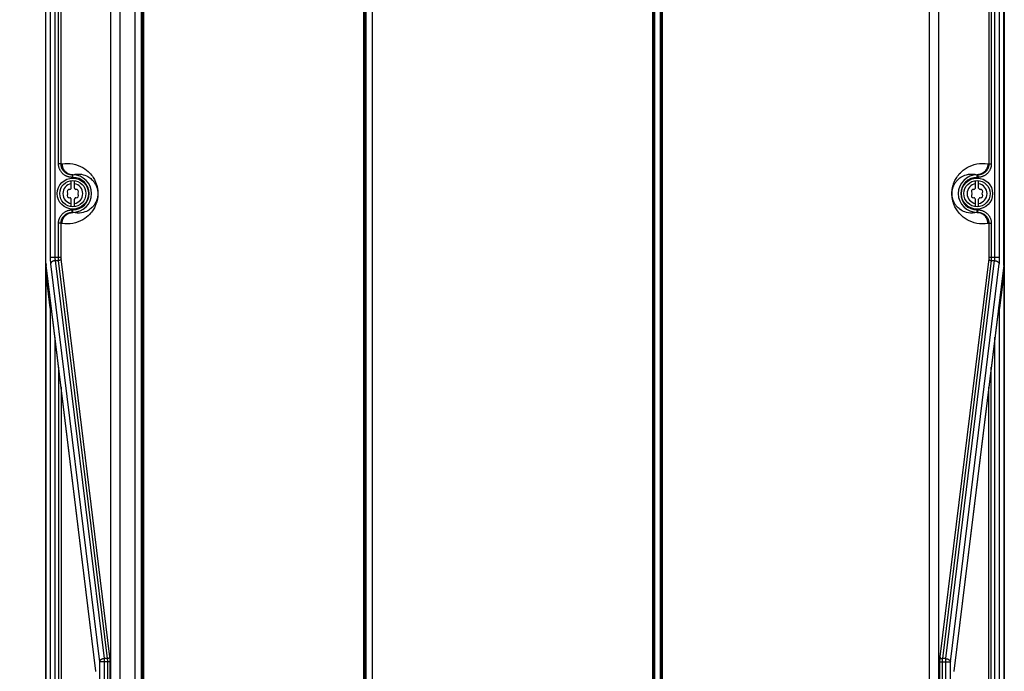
# Model space of a CAD drawing. Extents: x 0 to 594, y 0 to 420.
# Tile 14 of 105: x 68 to 131, y 173 to 215. Entities that reach past the tile are written whole.
import ezdxf

# ---------------------------------------------------------------- set-up
doc = ezdxf.new("R2010")
doc.units = 0
doc.header["$LTSCALE"] = 32.67
doc.layers.get('0').update_dxf_attribs({"linetype": 'CONTINUOUS'})
doc.layers.add('DATUM_AXIS', color=7, linetype='CONTINUOUS')
doc.styles.get("Standard").update_dxf_attribs({"font": 'txt', "width": 0.8})
doc.dimstyles.get("Standard").update_dxf_attribs({"dimtxt": 2.5, "dimasz": 2.5, "dimexe": 1.25, "dimexo": 0.625, "dimtad": 1, "dimcen": 2.5, "dimazin": 3, "dimtfac": 1, "dimtmove": 0, "dimatfit": 3})

# ---------------------------------------------------------------- blocks, each defined once
blk = doc.blocks.new('_FILLED')
at = {"color": 0, "linetype": 'BYBLOCK'}
blk.add_solid([(0, 0), (-1, 0.143), (-1, -0.143)], dxfattribs=at)
blk = doc.blocks.new('*D4')
at = {"color": 2, "linetype": 'CONTINUOUS'}
for p, q in [((68.477, 284.204), (57.721, 284.204)), ((58.721, 284.204), (58.721, 215.672)), ((58.721, 147.139), (58.721, 215.672)), ((75.926, 147.139), (57.721, 147.139))]:
    blk.add_line(p, q, dxfattribs=at)
at = {"color": 2, "linetype": 'CONTINUOUS', "xscale": 3.5, "yscale": 3.5, "zscale": 3.5}
for p, rotation in [((58.721, 284.204), 90.0000000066), ((58.721, 147.139), 270.0000000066)]:
    blk.add_blockref('_FILLED', p, dxfattribs=dict(at, rotation=rotation))
at = {"color": 5, "linetype": 'CONTINUOUS', "width": 0.8}
blk.add_text('685', height=3.5, rotation=90, dxfattribs=at).set_placement((57.846, 211.472))

msp = doc.modelspace()

# ---------------------------------------------------------------- linework, layer by layer
at = {"color": 9, "linetype": 'CONTINUOUS'}
for p, q in [((69.58, 282.709), (69.58, 199.559)), ((69.878, 282.709), (69.878, 199.585)), ((130.182, 199.585), (130.182, 282.709)), ((69.307, 199.204), (69.307, 281.997)), ((74.07, 151.19), (74.07, 282.22)), ((125.99, 151.19), (125.99, 282.22)), ((73.474, 151.34), (73.474, 281.621)), ((126.586, 151.34), (126.586, 281.621)), ((69.291, 155.98), (69.291, 273.161)), ((130.769, 273.161), (130.769, 155.98)), ((75.437, 151.902), (75.437, 243.359)), ((75.508, 151.902), (75.508, 243.346)), ((75.578, 151.902), (75.578, 243.333)), ((89.682, 243.333), (89.682, 151.902)), ((89.752, 243.346), (89.752, 151.902)), ((89.823, 243.359), (89.823, 151.902)), ((108.233, 151.896), (108.233, 243.301)), ((108.295, 151.896), (108.295, 243.301)), ((108.358, 151.896), (108.358, 243.301)), ((108.703, 243.301), (108.703, 151.896)), ((108.765, 243.301), (108.765, 151.896)), ((108.827, 243.301), (108.827, 151.896)), ((70.114, 205.572), (70.114, 239.57)), ((70.273, 205.572), (70.273, 239.57)), ((129.787, 239.57), (129.787, 205.572)), ((129.946, 239.57), (129.946, 205.572)), ((70.273, 205.572), (70.114, 205.572)), ((70.273, 205.572), (70.335, 205.583)), ((129.725, 205.583), (129.787, 205.572)), ((129.787, 205.572), (129.946, 205.572)), ((70.978, 204.874), (71.03, 204.883)), ((70.978, 204.874), (70.978, 204.714)), ((71.03, 204.874), (70.978, 204.874)), ((71.03, 204.714), (70.978, 204.714)), ((71.03, 204.714), (71.03, 204.883)), ((129.03, 204.883), (129.082, 204.874)), ((129.03, 204.714), (129.03, 204.883)), ((129.082, 204.874), (129.03, 204.874)), ((129.082, 204.714), (129.03, 204.714)), ((129.082, 204.874), (129.082, 204.714)), ((70.978, 202.468), (70.978, 202.628)), ((70.978, 202.628), (71.03, 202.628)), ((71.03, 202.459), (70.978, 202.468)), ((70.978, 202.468), (71.03, 202.468)), ((71.03, 202.459), (71.03, 202.628)), ((129.03, 202.628), (129.082, 202.628)), ((129.03, 202.459), (129.03, 202.628)), ((129.082, 202.468), (129.03, 202.459)), ((129.03, 202.468), (129.082, 202.468)), ((129.082, 202.468), (129.082, 202.628)), ((70.114, 199.585), (70.114, 201.77)), ((70.273, 201.77), (70.114, 201.77)), ((70.273, 199.577), (70.273, 201.77)), ((70.335, 201.759), (70.273, 201.77)), ((129.787, 201.77), (129.725, 201.759)), ((129.787, 201.77), (129.946, 201.77)), ((129.946, 201.77), (129.946, 199.569)), ((69.58, 199.585), (70.273, 199.585)), ((70.114, 199.554), (70.114, 199.585)), ((129.787, 199.585), (130.48, 199.585)), ((69.306, 199.215), (69.307, 199.215)), ((72.509, 173.05), (69.314, 199.074)), ((69.602, 199.161), (72.736, 173.637)), ((69.899, 199.373), (73.033, 173.849)), ((69.899, 199.373), (70.119, 199.373)), ((70.114, 199.523), (70.114, 199.554)), ((70.115, 199.492), (70.114, 199.523)), ((70.115, 199.463), (70.115, 199.492)), ((70.116, 199.435), (70.115, 199.463)), ((70.117, 199.409), (70.116, 199.435)), ((73.253, 173.849), (70.119, 199.373)), ((73.412, 173.962), (70.278, 199.486)), ((129.782, 199.486), (126.648, 173.962)), ((129.941, 199.373), (126.807, 173.849)), ((127.027, 173.849), (130.161, 199.373)), ((127.325, 173.637), (130.459, 199.161)), ((130.746, 199.074), (127.551, 173.05)), ((129.941, 199.373), (130.161, 199.373)), ((129.945, 199.478), (129.944, 199.449)), ((129.946, 199.508), (129.945, 199.478)), ((129.946, 199.569), (129.946, 199.538)), ((129.946, 199.538), (129.946, 199.508)), ((130.754, 199.215), (130.753, 199.215)), ((69.312, 198.506), (69.311, 198.506)), ((69.312, 149.578), (69.312, 198.506)), ((69.58, 196.339), (69.315, 198.495)), ((130.745, 198.495), (130.48, 196.339)), ((130.749, 198.506), (130.748, 198.506)), ((130.748, 198.506), (130.748, 149.578)), ((69.58, 196.339), (69.58, 149.616)), ((130.48, 149.616), (130.48, 196.339)), ((69.878, 194.47), (69.878, 149.616)), ((130.182, 149.616), (130.182, 194.47)), ((70.114, 192.548), (70.114, 155.768)), ((129.946, 155.768), (129.946, 192.548)), ((70.273, 191.255), (70.273, 155.768)), ((129.787, 155.768), (129.787, 191.255)), ((73.253, 173.849), (73.033, 173.849)), ((73.033, 173.849), (73.033, 149.613)), ((127.027, 173.849), (126.807, 173.849)), ((127.027, 149.613), (127.027, 173.849)), ((73.428, 173.637), (72.736, 173.637)), ((72.736, 173.637), (72.736, 149.613)), ((73.269, 151.33), (73.269, 173.637)), ((73.428, 151.33), (73.428, 173.658)), ((126.632, 173.637), (127.325, 173.637)), ((126.791, 173.637), (126.791, 151.33)), ((127.325, 149.613), (127.325, 173.637)), ((72.511, 173.035), (72.509, 173.05)), ((127.551, 173.05), (127.549, 173.035))]:
    msp.add_line(p, q, dxfattribs=at)
at = {"color": 7, "linetype": 'CONTINUOUS'}
for p, q in [((69.306, 199.204), (69.306, 281.997)), ((75.03, 151.213), (75.03, 281.621)), ((69.28, 273.161), (69.28, 155.98)), ((130.78, 273.161), (130.78, 155.98)), ((69.312, 199.084), (69.313, 199.071)), ((69.313, 199.071), (69.314, 199.062)), ((72.509, 173.037), (69.314, 199.062)), ((130.746, 199.062), (127.551, 173.037)), ((130.746, 199.062), (130.747, 199.072)), ((69.311, 149.578), (69.311, 198.506)), ((130.749, 198.506), (130.749, 149.578))]:
    msp.add_line(p, q, dxfattribs=at)
at = {"color": 9, "linetype": 'CONTINUOUS'}
for points in [[(130.459, 199.161), (130.461, 199.18), (130.463, 199.2), (130.465, 199.22), (130.467, 199.241), (130.469, 199.263), (130.47, 199.285), (130.472, 199.308), (130.473, 199.332), (130.474, 199.356), (130.476, 199.38), (130.477, 199.405), (130.478, 199.43), (130.478, 199.455), (130.479, 199.481), (130.479, 199.507), (130.48, 199.533), (130.48, 199.559), (130.48, 282.709)], [(130.753, 281.997), (130.753, 199.204), (130.753, 199.193), (130.753, 199.182), (130.753, 199.171), (130.752, 199.16), (130.752, 199.149), (130.751, 199.139), (130.751, 199.129), (130.75, 199.119), (130.749, 199.109), (130.749, 199.1), (130.748, 199.091), (130.747, 199.082), (130.746, 199.074)], [(70.978, 204.714), (70.942, 204.715), (70.906, 204.717), (70.871, 204.721), (70.835, 204.726), (70.8, 204.733), (70.765, 204.741), (70.73, 204.75), (70.696, 204.761), (70.662, 204.773), (70.629, 204.787), (70.597, 204.802), (70.565, 204.818), (70.534, 204.836), (70.504, 204.855), (70.474, 204.875), (70.446, 204.896), (70.418, 204.919), (70.391, 204.942), (70.365, 204.967), (70.341, 204.992), (70.317, 205.019), (70.295, 205.047), (70.274, 205.075), (70.254, 205.104), (70.235, 205.134), (70.217, 205.165), (70.201, 205.197), (70.186, 205.229), (70.172, 205.261), (70.16, 205.294), (70.149, 205.328), (70.14, 205.362), (70.132, 205.397), (70.126, 205.431), (70.12, 205.466), (70.117, 205.502), (70.115, 205.537), (70.114, 205.572)], [(70.978, 204.874), (70.948, 204.875), (70.918, 204.877), (70.888, 204.88), (70.858, 204.884), (70.828, 204.89), (70.799, 204.897), (70.77, 204.905), (70.741, 204.914), (70.713, 204.925), (70.685, 204.937), (70.658, 204.95), (70.632, 204.964), (70.606, 204.979), (70.581, 204.995), (70.556, 205.012), (70.533, 205.03), (70.51, 205.05), (70.488, 205.07), (70.467, 205.091), (70.447, 205.113), (70.428, 205.135), (70.409, 205.159), (70.392, 205.183), (70.376, 205.208), (70.361, 205.233), (70.347, 205.259), (70.334, 205.286), (70.323, 205.313), (70.312, 205.341), (70.303, 205.369), (70.295, 205.397), (70.288, 205.426), (70.283, 205.455), (70.278, 205.484), (70.275, 205.513), (70.273, 205.543), (70.273, 205.572)], [(70.335, 205.583), (70.51, 205.605), (70.687, 205.611), (70.864, 205.602), (71.039, 205.577), (71.209, 205.538), (71.373, 205.484), (71.529, 205.418), (71.673, 205.342), (71.8, 205.261), (71.912, 205.178), (72.008, 205.096), (72.092, 205.014), (72.166, 204.935), (72.229, 204.858), (72.285, 204.783), (72.333, 204.712), (72.375, 204.644), (72.411, 204.58), (72.443, 204.518), (72.47, 204.46), (72.494, 204.406), (72.514, 204.354), (72.532, 204.306), (72.547, 204.261), (72.56, 204.219), (72.572, 204.179), (72.581, 204.143), (72.59, 204.108), (72.597, 204.076), (72.603, 204.047), (72.609, 204.019), (72.613, 203.993), (72.617, 203.968), (72.621, 203.945), (72.624, 203.923), (72.626, 203.902), (72.629, 203.883), (72.631, 203.864), (72.632, 203.846), (72.634, 203.829), (72.635, 203.813), (72.636, 203.797), (72.637, 203.782), (72.638, 203.767), (72.639, 203.752), (72.639, 203.738), (72.64, 203.725), (72.64, 203.711), (72.64, 203.698), (72.64, 203.684), (72.641, 203.671), (72.64, 203.658), (72.64, 203.644), (72.64, 203.631), (72.64, 203.617), (72.639, 203.604), (72.639, 203.59), (72.638, 203.575), (72.637, 203.56), (72.636, 203.545), (72.635, 203.529), (72.634, 203.513), (72.632, 203.496), (72.631, 203.478), (72.629, 203.459), (72.626, 203.44), (72.624, 203.419), (72.621, 203.397), (72.617, 203.374), (72.613, 203.349), (72.609, 203.323), (72.603, 203.295), (72.597, 203.266), (72.59, 203.234), (72.582, 203.2), (72.572, 203.163), (72.561, 203.124), (72.547, 203.081), (72.532, 203.036), (72.515, 202.988), (72.494, 202.936), (72.47, 202.882), (72.443, 202.824), (72.411, 202.762), (72.375, 202.698), (72.333, 202.63), (72.285, 202.559), (72.229, 202.484), (72.166, 202.407), (72.093, 202.328), (72.008, 202.246), (71.912, 202.164), (71.801, 202.081), (71.673, 202), (71.529, 201.924), (71.373, 201.858), (71.209, 201.804), (71.039, 201.765), (70.864, 201.74)], [(70.335, 205.583), (70.336, 205.553), (70.338, 205.524), (70.341, 205.494), (70.346, 205.465), (70.351, 205.436), (70.358, 205.407), (70.366, 205.378), (70.375, 205.35), (70.386, 205.322), (70.397, 205.295), (70.41, 205.268), (70.424, 205.242), (70.439, 205.217), (70.455, 205.192), (70.472, 205.167), (70.49, 205.144), (70.509, 205.121), (70.529, 205.099), (70.55, 205.078), (70.572, 205.058), (70.594, 205.039), (70.617, 205.021), (70.642, 205.004), (70.666, 204.988), (70.692, 204.973), (70.718, 204.959), (70.744, 204.946), (70.771, 204.934), (70.799, 204.924), (70.827, 204.914), (70.855, 204.906), (70.884, 204.899), (70.913, 204.893), (70.942, 204.889), (70.971, 204.886), (71.001, 204.884), (71.03, 204.883)], [(129.725, 201.759), (129.55, 201.737), (129.373, 201.731), (129.196, 201.74), (129.021, 201.765), (128.851, 201.804), (128.687, 201.858), (128.531, 201.924), (128.387, 202), (128.26, 202.081), (128.148, 202.164), (128.052, 202.246), (127.968, 202.328), (127.895, 202.407), (127.831, 202.484), (127.775, 202.558), (127.727, 202.63), (127.685, 202.698), (127.649, 202.762), (127.617, 202.823), (127.59, 202.881), (127.566, 202.936), (127.546, 202.988), (127.528, 203.036), (127.513, 203.081), (127.5, 203.123), (127.488, 203.163), (127.479, 203.199), (127.47, 203.233), (127.463, 203.265), (127.457, 203.295), (127.451, 203.323), (127.447, 203.349), (127.443, 203.374), (127.439, 203.397), (127.436, 203.419), (127.434, 203.44), (127.431, 203.459), (127.429, 203.478), (127.428, 203.496), (127.426, 203.513), (127.425, 203.529), (127.424, 203.545), (127.423, 203.56), (127.422, 203.575), (127.421, 203.589), (127.421, 203.603), (127.42, 203.617), (127.42, 203.631), (127.42, 203.644), (127.42, 203.658), (127.42, 203.671), (127.42, 203.684), (127.42, 203.697), (127.42, 203.711), (127.42, 203.724), (127.421, 203.738), (127.421, 203.752), (127.422, 203.767), (127.423, 203.782), (127.424, 203.797), (127.425, 203.813), (127.426, 203.829), (127.428, 203.846), (127.429, 203.864), (127.431, 203.883), (127.434, 203.902), (127.436, 203.923), (127.439, 203.945), (127.443, 203.968), (127.447, 203.992), (127.451, 204.019), (127.457, 204.046), (127.463, 204.076), (127.47, 204.108), (127.479, 204.142), (127.488, 204.179), (127.5, 204.218), (127.513, 204.26), (127.528, 204.306), (127.546, 204.354), (127.566, 204.405), (127.59, 204.46), (127.617, 204.518), (127.649, 204.579), (127.685, 204.644), (127.727, 204.712), (127.775, 204.783), (127.831, 204.857), (127.894, 204.935), (127.968, 205.014), (128.052, 205.095), (128.148, 205.178), (128.26, 205.261), (128.387, 205.342), (128.531, 205.418), (128.687, 205.484), (128.851, 205.538), (129.021, 205.577), (129.196, 205.602)], [(129.725, 205.583), (129.724, 205.553), (129.722, 205.524), (129.719, 205.494), (129.715, 205.465), (129.709, 205.436), (129.702, 205.407), (129.694, 205.378), (129.685, 205.35), (129.674, 205.322), (129.663, 205.295), (129.65, 205.268), (129.636, 205.242), (129.621, 205.217), (129.605, 205.192), (129.588, 205.167), (129.57, 205.144), (129.551, 205.121), (129.531, 205.099), (129.51, 205.078), (129.488, 205.058), (129.466, 205.039), (129.443, 205.021), (129.419, 205.004), (129.394, 204.988), (129.368, 204.973), (129.342, 204.959), (129.316, 204.946), (129.289, 204.934), (129.261, 204.924), (129.233, 204.914), (129.205, 204.906), (129.176, 204.899), (129.147, 204.893), (129.118, 204.889), (129.089, 204.886), (129.059, 204.884), (129.03, 204.883)], [(129.787, 205.572), (129.787, 205.543), (129.785, 205.513), (129.782, 205.484), (129.777, 205.455), (129.772, 205.426), (129.765, 205.397), (129.757, 205.369), (129.748, 205.341), (129.737, 205.313), (129.726, 205.286), (129.713, 205.259), (129.699, 205.233), (129.684, 205.208), (129.668, 205.183), (129.651, 205.159), (129.633, 205.135), (129.613, 205.113), (129.593, 205.091), (129.572, 205.07), (129.55, 205.05), (129.527, 205.03), (129.504, 205.012), (129.479, 204.995), (129.454, 204.979), (129.428, 204.964), (129.402, 204.95), (129.375, 204.937), (129.347, 204.925), (129.319, 204.914), (129.29, 204.905), (129.261, 204.897), (129.232, 204.89), (129.202, 204.884), (129.172, 204.88), (129.142, 204.877), (129.112, 204.875), (129.082, 204.874)], [(129.946, 205.572), (129.946, 205.537), (129.943, 205.502), (129.94, 205.466), (129.935, 205.431), (129.928, 205.397), (129.92, 205.362), (129.911, 205.328), (129.9, 205.294), (129.888, 205.261), (129.874, 205.229), (129.859, 205.197), (129.843, 205.165), (129.825, 205.134), (129.807, 205.104), (129.787, 205.075), (129.765, 205.047), (129.743, 205.019), (129.719, 204.992), (129.695, 204.967), (129.669, 204.942), (129.642, 204.919), (129.615, 204.896), (129.586, 204.875), (129.556, 204.855), (129.526, 204.836), (129.495, 204.818), (129.463, 204.802), (129.431, 204.787), (129.398, 204.773), (129.364, 204.761), (129.33, 204.75), (129.295, 204.741), (129.26, 204.733), (129.225, 204.726), (129.19, 204.721), (129.154, 204.717), (129.118, 204.715), (129.082, 204.714)], [(129.196, 205.602), (129.373, 205.611), (129.55, 205.605), (129.725, 205.583)], [(71.03, 204.883), (71.169, 204.912), (71.31, 204.926), (71.451, 204.924), (71.584, 204.908), (71.702, 204.882), (71.807, 204.848), (71.901, 204.809), (71.984, 204.767), (72.058, 204.723), (72.124, 204.678), (72.182, 204.632), (72.235, 204.586), (72.282, 204.54), (72.324, 204.494), (72.361, 204.45), (72.394, 204.407), (72.423, 204.365), (72.45, 204.324), (72.473, 204.285), (72.493, 204.248), (72.512, 204.211), (72.528, 204.177), (72.542, 204.143), (72.555, 204.112), (72.566, 204.081), (72.575, 204.053), (72.584, 204.025), (72.591, 203.999), (72.598, 203.975), (72.603, 203.951), (72.608, 203.929), (72.612, 203.909), (72.616, 203.889), (72.619, 203.871), (72.622, 203.853), (72.624, 203.837), (72.626, 203.822), (72.628, 203.808), (72.629, 203.796), (72.63, 203.783), (72.631, 203.772), (72.632, 203.761), (72.633, 203.751), (72.633, 203.741), (72.634, 203.732), (72.634, 203.723), (72.635, 203.715), (72.635, 203.706), (72.635, 203.698), (72.635, 203.69), (72.635, 203.683), (72.635, 203.675), (72.635, 203.667), (72.635, 203.659), (72.635, 203.652), (72.635, 203.644), (72.635, 203.636), (72.635, 203.627), (72.634, 203.619), (72.634, 203.61), (72.633, 203.601), (72.633, 203.591), (72.632, 203.581), (72.631, 203.57), (72.63, 203.559), (72.629, 203.547), (72.628, 203.534), (72.626, 203.52), (72.624, 203.505), (72.622, 203.489), (72.619, 203.472), (72.616, 203.453), (72.613, 203.434), (72.608, 203.413), (72.603, 203.391), (72.598, 203.368), (72.591, 203.343), (72.584, 203.317), (72.575, 203.29), (72.566, 203.261), (72.555, 203.231), (72.542, 203.199), (72.528, 203.166), (72.512, 203.131), (72.494, 203.095), (72.473, 203.057), (72.45, 203.018), (72.424, 202.977), (72.394, 202.935), (72.361, 202.892), (72.324, 202.848), (72.282, 202.802), (72.235, 202.757), (72.183, 202.71), (72.124, 202.664), (72.058, 202.619), (71.984, 202.574), (71.901, 202.532), (71.807, 202.494), (71.702, 202.46), (71.584, 202.434)], [(129.03, 202.459), (128.891, 202.43), (128.75, 202.416), (128.609, 202.418), (128.476, 202.434), (128.358, 202.46), (128.253, 202.494), (128.16, 202.532), (128.077, 202.574), (128.003, 202.618), (127.937, 202.664), (127.878, 202.71), (127.825, 202.756), (127.778, 202.802), (127.736, 202.847), (127.699, 202.892), (127.666, 202.935), (127.637, 202.977), (127.61, 203.017), (127.587, 203.057), (127.567, 203.094), (127.548, 203.131), (127.532, 203.165), (127.518, 203.198), (127.506, 203.23), (127.495, 203.26), (127.485, 203.289), (127.476, 203.317), (127.469, 203.343), (127.462, 203.367), (127.457, 203.391), (127.452, 203.413), (127.448, 203.433), (127.444, 203.453), (127.441, 203.471), (127.438, 203.488), (127.436, 203.504), (127.434, 203.519), (127.432, 203.533), (127.431, 203.546), (127.43, 203.558), (127.429, 203.57), (127.428, 203.581), (127.427, 203.591), (127.427, 203.6), (127.426, 203.61), (127.426, 203.618), (127.425, 203.627), (127.425, 203.635), (127.425, 203.643), (127.425, 203.651), (127.425, 203.659), (127.425, 203.667), (127.425, 203.675), (127.425, 203.682), (127.425, 203.69), (127.425, 203.698), (127.425, 203.706), (127.425, 203.714), (127.426, 203.723), (127.426, 203.732), (127.427, 203.741), (127.427, 203.751), (127.428, 203.761), (127.429, 203.772), (127.43, 203.783), (127.431, 203.795), (127.432, 203.808), (127.434, 203.822), (127.436, 203.837), (127.438, 203.853), (127.441, 203.87), (127.444, 203.888), (127.447, 203.908), (127.452, 203.929), (127.457, 203.951), (127.462, 203.974), (127.469, 203.999), (127.476, 204.025), (127.485, 204.052), (127.494, 204.081), (127.505, 204.111), (127.518, 204.143), (127.532, 204.176), (127.548, 204.211), (127.566, 204.247), (127.587, 204.285), (127.61, 204.324), (127.636, 204.365), (127.666, 204.407), (127.699, 204.45), (127.736, 204.494), (127.778, 204.539), (127.825, 204.585), (127.877, 204.632), (127.936, 204.678), (128.002, 204.723), (128.076, 204.767), (128.159, 204.809), (128.253, 204.848), (128.358, 204.882), (128.476, 204.908)], [(128.476, 204.908), (128.609, 204.924), (128.75, 204.926), (128.891, 204.912), (129.03, 204.883)], [(70.114, 201.77), (70.115, 201.805), (70.117, 201.84), (70.12, 201.875), (70.126, 201.91), (70.132, 201.945), (70.14, 201.98), (70.149, 202.014), (70.16, 202.047), (70.172, 202.081), (70.186, 202.113), (70.201, 202.145), (70.217, 202.177), (70.235, 202.208), (70.254, 202.238), (70.274, 202.267), (70.295, 202.295), (70.317, 202.323), (70.341, 202.349), (70.365, 202.375), (70.391, 202.4), (70.418, 202.423), (70.446, 202.446), (70.474, 202.467), (70.504, 202.487), (70.534, 202.506), (70.565, 202.523), (70.597, 202.54), (70.629, 202.555), (70.662, 202.568), (70.696, 202.581), (70.73, 202.592), (70.765, 202.601), (70.8, 202.609), (70.835, 202.616), (70.871, 202.621), (70.906, 202.625), (70.942, 202.627), (70.978, 202.628)], [(70.273, 201.77), (70.273, 201.799), (70.275, 201.829), (70.278, 201.858), (70.283, 201.887), (70.288, 201.916), (70.295, 201.945), (70.303, 201.973), (70.312, 202.001), (70.323, 202.029), (70.334, 202.056), (70.347, 202.083), (70.361, 202.109), (70.376, 202.134), (70.392, 202.159), (70.409, 202.183), (70.428, 202.207), (70.447, 202.229), (70.467, 202.251), (70.488, 202.272), (70.51, 202.292), (70.533, 202.311), (70.556, 202.33), (70.581, 202.347), (70.606, 202.363), (70.632, 202.378), (70.658, 202.392), (70.685, 202.405), (70.713, 202.417), (70.741, 202.427), (70.77, 202.437), (70.799, 202.445), (70.828, 202.452), (70.858, 202.458), (70.888, 202.462), (70.918, 202.465), (70.948, 202.467), (70.978, 202.468)], [(70.335, 201.759), (70.336, 201.789), (70.338, 201.818), (70.341, 201.848), (70.346, 201.877), (70.351, 201.906), (70.358, 201.935), (70.366, 201.964), (70.375, 201.992), (70.386, 202.019), (70.397, 202.047), (70.41, 202.074), (70.424, 202.1), (70.439, 202.125), (70.455, 202.15), (70.472, 202.174), (70.49, 202.198), (70.509, 202.221), (70.529, 202.243), (70.55, 202.264), (70.572, 202.284), (70.594, 202.303), (70.617, 202.321), (70.642, 202.338), (70.666, 202.354), (70.692, 202.369), (70.718, 202.383), (70.744, 202.396), (70.771, 202.408), (70.799, 202.418), (70.827, 202.428), (70.855, 202.436), (70.884, 202.443), (70.913, 202.448), (70.942, 202.453), (70.971, 202.456), (71.001, 202.458), (71.03, 202.459)], [(71.584, 202.434), (71.451, 202.418), (71.31, 202.416), (71.169, 202.43), (71.03, 202.459)], [(129.725, 201.759), (129.724, 201.789), (129.722, 201.818), (129.719, 201.848), (129.715, 201.877), (129.709, 201.906), (129.702, 201.935), (129.694, 201.964), (129.685, 201.992), (129.674, 202.019), (129.663, 202.047), (129.65, 202.074), (129.636, 202.1), (129.621, 202.125), (129.605, 202.15), (129.588, 202.174), (129.57, 202.198), (129.551, 202.221), (129.531, 202.243), (129.51, 202.264), (129.488, 202.284), (129.466, 202.303), (129.443, 202.321), (129.419, 202.338), (129.394, 202.354), (129.368, 202.369), (129.342, 202.383), (129.316, 202.396), (129.289, 202.408), (129.261, 202.418), (129.233, 202.428), (129.205, 202.436), (129.176, 202.443), (129.147, 202.448), (129.118, 202.453), (129.089, 202.456), (129.059, 202.458), (129.03, 202.459)], [(129.082, 202.628), (129.118, 202.627), (129.154, 202.625), (129.19, 202.621), (129.225, 202.616), (129.26, 202.609), (129.295, 202.601), (129.33, 202.592), (129.364, 202.581), (129.398, 202.568), (129.431, 202.555), (129.463, 202.54), (129.495, 202.523), (129.526, 202.506), (129.556, 202.487), (129.586, 202.467), (129.615, 202.446), (129.642, 202.423), (129.669, 202.4), (129.695, 202.375), (129.719, 202.349), (129.743, 202.323), (129.765, 202.295), (129.787, 202.267), (129.807, 202.238), (129.825, 202.208), (129.843, 202.177), (129.859, 202.145), (129.874, 202.113), (129.888, 202.081), (129.9, 202.047), (129.911, 202.014), (129.92, 201.98), (129.928, 201.945), (129.935, 201.91), (129.94, 201.875), (129.943, 201.84), (129.946, 201.805), (129.946, 201.77)], [(129.082, 202.468), (129.112, 202.467), (129.142, 202.465), (129.172, 202.462), (129.202, 202.458), (129.232, 202.452), (129.261, 202.445), (129.29, 202.437), (129.319, 202.427), (129.347, 202.417), (129.375, 202.405), (129.402, 202.392), (129.428, 202.378), (129.454, 202.363), (129.479, 202.347), (129.504, 202.33), (129.527, 202.311), (129.55, 202.292), (129.572, 202.272), (129.593, 202.251), (129.613, 202.229), (129.633, 202.207), (129.651, 202.183), (129.668, 202.159), (129.684, 202.134), (129.699, 202.109), (129.713, 202.083), (129.726, 202.056), (129.737, 202.029), (129.748, 202.001), (129.757, 201.973), (129.765, 201.945), (129.772, 201.916), (129.777, 201.887), (129.782, 201.858), (129.785, 201.829), (129.787, 201.799), (129.787, 201.77)], [(70.864, 201.74), (70.687, 201.731), (70.51, 201.737), (70.335, 201.759)], [(129.787, 201.77), (129.787, 199.577), (129.787, 199.568), (129.787, 199.56), (129.787, 199.552), (129.787, 199.544), (129.786, 199.536), (129.786, 199.528), (129.785, 199.52), (129.785, 199.513), (129.784, 199.506), (129.784, 199.499), (129.783, 199.492), (129.782, 199.486)], [(69.878, 199.585), (69.878, 199.57), (69.878, 199.554), (69.879, 199.538), (69.879, 199.523), (69.88, 199.508), (69.881, 199.493), (69.883, 199.478), (69.884, 199.464), (69.886, 199.449), (69.888, 199.436), (69.89, 199.422), (69.892, 199.409), (69.894, 199.397), (69.897, 199.385), (69.899, 199.373)], [(130.161, 199.373), (130.163, 199.385), (130.166, 199.397), (130.168, 199.409), (130.171, 199.422), (130.173, 199.436), (130.174, 199.449), (130.176, 199.464), (130.177, 199.478), (130.179, 199.493), (130.18, 199.508), (130.181, 199.523), (130.181, 199.538), (130.182, 199.554), (130.182, 199.57), (130.182, 199.585)], [(69.314, 199.074), (69.313, 199.082), (69.312, 199.091), (69.311, 199.1), (69.311, 199.109), (69.31, 199.119), (69.309, 199.129), (69.309, 199.139), (69.308, 199.149), (69.308, 199.16), (69.307, 199.171), (69.307, 199.182), (69.307, 199.193), (69.307, 199.204)], [(69.314, 199.062), (69.314, 199.064), (69.314, 199.069), (69.314, 199.074)], [(69.58, 199.559), (69.58, 199.533), (69.581, 199.507), (69.581, 199.481), (69.582, 199.455), (69.582, 199.43), (69.583, 199.405), (69.584, 199.38), (69.586, 199.356), (69.587, 199.332), (69.588, 199.308), (69.59, 199.285), (69.592, 199.263), (69.593, 199.241), (69.595, 199.22), (69.597, 199.2), (69.599, 199.18), (69.602, 199.161)], [(69.899, 199.373), (69.883, 199.372), (69.868, 199.37), (69.852, 199.367), (69.836, 199.364), (69.821, 199.361), (69.806, 199.357), (69.791, 199.352), (69.776, 199.347), (69.762, 199.341), (69.748, 199.335), (69.735, 199.328), (69.722, 199.321), (69.709, 199.313), (69.697, 199.305), (69.686, 199.296), (69.675, 199.287), (69.665, 199.278), (69.655, 199.269), (69.647, 199.259), (69.639, 199.248), (69.631, 199.238), (69.625, 199.227), (69.619, 199.217), (69.614, 199.206), (69.609, 199.195), (69.606, 199.183), (69.603, 199.172), (69.602, 199.161)], [(70.119, 199.373), (70.118, 199.384), (70.118, 199.396), (70.117, 199.409)], [(70.278, 199.486), (70.277, 199.479), (70.275, 199.472), (70.272, 199.465), (70.269, 199.458), (70.266, 199.452), (70.262, 199.445), (70.257, 199.438), (70.252, 199.432), (70.246, 199.426), (70.24, 199.42), (70.234, 199.415), (70.227, 199.409), (70.219, 199.404), (70.211, 199.4), (70.203, 199.395), (70.195, 199.391), (70.186, 199.388), (70.177, 199.384), (70.167, 199.381), (70.158, 199.379), (70.148, 199.377), (70.139, 199.375), (70.129, 199.374), (70.119, 199.373)], [(70.278, 199.486), (70.277, 199.492), (70.276, 199.499), (70.276, 199.506), (70.275, 199.513), (70.275, 199.52), (70.274, 199.528), (70.274, 199.536), (70.273, 199.544), (70.273, 199.552), (70.273, 199.56), (70.273, 199.568), (70.273, 199.577)], [(129.782, 199.486), (129.784, 199.479), (129.785, 199.472), (129.788, 199.465), (129.791, 199.458), (129.794, 199.452), (129.798, 199.445), (129.803, 199.438), (129.808, 199.432), (129.814, 199.426), (129.82, 199.42), (129.826, 199.415), (129.833, 199.409), (129.841, 199.404), (129.849, 199.4), (129.857, 199.395), (129.866, 199.391), (129.874, 199.388), (129.883, 199.384), (129.893, 199.381), (129.902, 199.379), (129.912, 199.377), (129.922, 199.375), (129.931, 199.374), (129.941, 199.373)], [(129.944, 199.449), (129.943, 199.422), (129.943, 199.409), (129.942, 199.396), (129.942, 199.384), (129.941, 199.373)], [(130.161, 199.373), (130.177, 199.372), (130.192, 199.37), (130.208, 199.367), (130.224, 199.364), (130.239, 199.361), (130.254, 199.357), (130.269, 199.352), (130.284, 199.347), (130.298, 199.341), (130.312, 199.335), (130.325, 199.328), (130.338, 199.321), (130.351, 199.313), (130.363, 199.305), (130.374, 199.296), (130.385, 199.287), (130.395, 199.278), (130.405, 199.269), (130.413, 199.259), (130.422, 199.248), (130.429, 199.238), (130.436, 199.227), (130.441, 199.217), (130.446, 199.206), (130.451, 199.195), (130.454, 199.183), (130.457, 199.172), (130.459, 199.161)], [(130.746, 199.062), (130.746, 199.064), (130.746, 199.069), (130.746, 199.074)], [(69.312, 198.506), (69.313, 198.513), (69.314, 198.52), (69.315, 198.527), (69.317, 198.534), (69.319, 198.54), (69.322, 198.547), (69.325, 198.553), (69.329, 198.559), (69.333, 198.565), (69.337, 198.571), (69.342, 198.576), (69.347, 198.581), (69.353, 198.585), (69.358, 198.589), (69.365, 198.593), (69.371, 198.596), (69.371, 198.596)], [(69.315, 198.495), (69.315, 198.497), (69.315, 198.499), (69.314, 198.501), (69.314, 198.502), (69.314, 198.504), (69.313, 198.505), (69.313, 198.506), (69.312, 198.506)], [(69.315, 198.495), (69.316, 198.5), (69.318, 198.505), (69.319, 198.51), (69.322, 198.514), (69.324, 198.519), (69.328, 198.524), (69.331, 198.528), (69.335, 198.533), (69.34, 198.537), (69.345, 198.541), (69.35, 198.544), (69.355, 198.548), (69.361, 198.551), (69.367, 198.554), (69.374, 198.557), (69.376, 198.557)], [(130.745, 198.495), (130.744, 198.5), (130.743, 198.505), (130.741, 198.51), (130.738, 198.514), (130.736, 198.519), (130.732, 198.524), (130.729, 198.528), (130.725, 198.533), (130.72, 198.537), (130.715, 198.541), (130.71, 198.544), (130.705, 198.548), (130.699, 198.551), (130.693, 198.554), (130.687, 198.557), (130.684, 198.557)], [(130.748, 198.506), (130.747, 198.513), (130.746, 198.52), (130.745, 198.527), (130.743, 198.534), (130.741, 198.54), (130.738, 198.547), (130.735, 198.553), (130.731, 198.559), (130.727, 198.565), (130.723, 198.571), (130.718, 198.576), (130.713, 198.581), (130.707, 198.585), (130.702, 198.589), (130.696, 198.593), (130.689, 198.596), (130.689, 198.596)], [(130.748, 198.506), (130.747, 198.506), (130.747, 198.505), (130.746, 198.504), (130.746, 198.502), (130.746, 198.501), (130.745, 198.499), (130.745, 198.497), (130.745, 198.495)], [(69.58, 196.339), (69.581, 196.344), (69.582, 196.349), (69.584, 196.354), (69.586, 196.358), (69.589, 196.363), (69.592, 196.368), (69.596, 196.372), (69.6, 196.377), (69.605, 196.381), (69.609, 196.385), (69.615, 196.388), (69.62, 196.392), (69.626, 196.395), (69.632, 196.398), (69.638, 196.401), (69.641, 196.401)], [(69.663, 196.224), (69.656, 196.228), (69.646, 196.236), (69.636, 196.245), (69.626, 196.254), (69.618, 196.263), (69.61, 196.273), (69.603, 196.283), (69.596, 196.294), (69.591, 196.305), (69.586, 196.316), (69.583, 196.327), (69.58, 196.339)], [(130.48, 196.339), (130.477, 196.327), (130.474, 196.316), (130.469, 196.305), (130.464, 196.294), (130.457, 196.283), (130.45, 196.273), (130.442, 196.263), (130.434, 196.254), (130.424, 196.245), (130.414, 196.236), (130.404, 196.228), (130.398, 196.224)], [(130.48, 196.339), (130.479, 196.344), (130.478, 196.349), (130.476, 196.354), (130.474, 196.358), (130.471, 196.363), (130.468, 196.368), (130.464, 196.372), (130.46, 196.377), (130.456, 196.381), (130.451, 196.385), (130.445, 196.388), (130.44, 196.392), (130.434, 196.395), (130.428, 196.398), (130.422, 196.401), (130.419, 196.401)], [(73.033, 173.849), (73.017, 173.847), (73.002, 173.846), (72.986, 173.843), (72.97, 173.84), (72.955, 173.837), (72.94, 173.832), (72.925, 173.828), (72.91, 173.822), (72.896, 173.817), (72.882, 173.81), (72.869, 173.804), (72.856, 173.796), (72.843, 173.789), (72.831, 173.781), (72.82, 173.772), (72.809, 173.763), (72.799, 173.754), (72.789, 173.744), (72.781, 173.734), (72.773, 173.724), (72.765, 173.714), (72.759, 173.703), (72.753, 173.692), (72.748, 173.681), (72.743, 173.67), (72.74, 173.659), (72.737, 173.648), (72.736, 173.637)], [(73.412, 173.962), (73.411, 173.955), (73.409, 173.948), (73.406, 173.941), (73.403, 173.934), (73.4, 173.927), (73.396, 173.921), (73.391, 173.914), (73.386, 173.908), (73.38, 173.902), (73.374, 173.896), (73.368, 173.89), (73.361, 173.885), (73.353, 173.88), (73.345, 173.875), (73.337, 173.871), (73.329, 173.867), (73.32, 173.863), (73.311, 173.86), (73.301, 173.857), (73.292, 173.855), (73.282, 173.852), (73.273, 173.851), (73.263, 173.85), (73.253, 173.849)], [(73.269, 173.637), (73.269, 173.652), (73.269, 173.668), (73.269, 173.683), (73.268, 173.699), (73.267, 173.714), (73.267, 173.729), (73.266, 173.744), (73.265, 173.758), (73.263, 173.772), (73.262, 173.786), (73.26, 173.8), (73.259, 173.813), (73.257, 173.825), (73.255, 173.837), (73.253, 173.849)], [(73.428, 173.658), (73.428, 173.679), (73.428, 173.7), (73.427, 173.721), (73.427, 173.742), (73.426, 173.762), (73.425, 173.783), (73.424, 173.803), (73.423, 173.822), (73.422, 173.841), (73.421, 173.86), (73.42, 173.879), (73.418, 173.896), (73.417, 173.914), (73.415, 173.93), (73.413, 173.946), (73.412, 173.962)], [(126.648, 173.962), (126.647, 173.946), (126.645, 173.93), (126.643, 173.914), (126.642, 173.896), (126.64, 173.879), (126.639, 173.86), (126.638, 173.841), (126.637, 173.822), (126.636, 173.803), (126.635, 173.783), (126.634, 173.762), (126.633, 173.742), (126.633, 173.721), (126.632, 173.7), (126.632, 173.679), (126.632, 173.658), (126.632, 151.33)], [(126.648, 173.962), (126.65, 173.955), (126.651, 173.948), (126.654, 173.941), (126.657, 173.934), (126.66, 173.927), (126.664, 173.921), (126.669, 173.914), (126.674, 173.908), (126.68, 173.902), (126.686, 173.896), (126.692, 173.89), (126.699, 173.885), (126.707, 173.88), (126.715, 173.875), (126.723, 173.871), (126.732, 173.867), (126.74, 173.863), (126.749, 173.86), (126.759, 173.857), (126.768, 173.855), (126.778, 173.852), (126.788, 173.851), (126.797, 173.85), (126.807, 173.849)], [(126.807, 173.849), (126.805, 173.837), (126.803, 173.825), (126.801, 173.813), (126.8, 173.8), (126.798, 173.786), (126.797, 173.772), (126.796, 173.758), (126.794, 173.744), (126.793, 173.729), (126.793, 173.714), (126.792, 173.699), (126.791, 173.683), (126.791, 173.668), (126.791, 173.652), (126.791, 173.637)], [(127.027, 173.849), (127.043, 173.847), (127.058, 173.846), (127.074, 173.843), (127.09, 173.84), (127.105, 173.837), (127.12, 173.832), (127.135, 173.828), (127.15, 173.822), (127.164, 173.817), (127.178, 173.81), (127.191, 173.804), (127.204, 173.796), (127.217, 173.789), (127.229, 173.781), (127.24, 173.772), (127.251, 173.763), (127.261, 173.754), (127.271, 173.744), (127.279, 173.734), (127.288, 173.724), (127.295, 173.714), (127.302, 173.703), (127.307, 173.692), (127.312, 173.681), (127.317, 173.67), (127.32, 173.659), (127.323, 173.648), (127.325, 173.637)], [(72.509, 173.037), (72.509, 173.04), (72.509, 173.045), (72.509, 173.05)], [(127.551, 173.037), (127.551, 173.04), (127.551, 173.045), (127.551, 173.05)]]:
    msp.add_lwpolyline(points, dxfattribs=at)
at = {"color": 7, "linetype": 'CONTINUOUS'}
for points in [[(130.747, 199.072), (130.748, 199.084), (130.75, 199.097), (130.751, 199.11), (130.751, 199.123), (130.752, 199.136), (130.753, 199.15), (130.753, 199.163), (130.754, 199.177), (130.754, 199.191), (130.754, 199.205), (130.754, 281.997)], [(90.23, 281.621), (90.23, 149.427), (90.23, 149.4)], [(69.306, 199.204), (69.306, 199.191), (69.307, 199.177), (69.307, 199.163), (69.307, 199.149), (69.308, 199.136), (69.309, 199.123), (69.31, 199.11), (69.311, 199.097), (69.312, 199.084)], [(69.371, 198.598), (69.369, 198.597), (69.362, 198.594), (69.356, 198.59), (69.349, 198.585), (69.343, 198.58), (69.338, 198.574), (69.333, 198.568), (69.328, 198.562), (69.324, 198.555), (69.32, 198.548), (69.317, 198.541), (69.315, 198.533), (69.313, 198.526), (69.312, 198.518), (69.311, 198.51), (69.311, 198.506)], [(130.749, 198.506), (130.749, 198.51), (130.748, 198.518), (130.747, 198.526), (130.745, 198.533), (130.743, 198.541), (130.74, 198.548), (130.736, 198.555), (130.732, 198.562), (130.727, 198.568), (130.722, 198.574), (130.717, 198.58), (130.711, 198.585), (130.704, 198.59), (130.698, 198.594), (130.691, 198.597), (130.689, 198.598)]]:
    msp.add_lwpolyline(points, dxfattribs=at)
at = {"color": 9, "linetype": 'CONTINUOUS'}
for centre, radius, start, end in [((71.03, 203.671), 1.203, 270, 90), ((71.03, 203.671), 1.043, 270, 90), ((129.03, 203.671), 1.203, 90, 270), ((129.03, 203.671), 1.043, 90, 270)]:
    msp.add_arc(centre, radius, start, end, dxfattribs=at)
at = {"layer": 'DATUM_AXIS', "color": 7, "linetype": 'CONTINUOUS'}
for p, q in [((70.93, 204.029), (70.93, 204.505)), ((71.13, 204.029), (71.13, 204.505)), ((128.93, 204.029), (128.93, 204.505)), ((129.13, 204.029), (129.13, 204.505)), ((70.93, 202.837), (70.93, 203.313)), ((71.13, 202.837), (71.13, 203.313)), ((128.93, 202.837), (128.93, 203.313)), ((129.13, 202.837), (129.13, 203.313))]:
    msp.add_line(p, q, dxfattribs=at)
for centre, radius in [((71.03, 203.671), 1), ((129.03, 203.671), 1), ((71.03, 203.671), 0.84), ((129.03, 203.671), 0.84)]:
    msp.add_circle(centre, radius, dxfattribs=at)
at = {"layer": 'DATUM_AXIS', "color": 9, "linetype": 'CONTINUOUS'}
for centre, start, end in [((71.03, 203.671), 98.9893, 261.0107), ((71.03, 203.671), 278.9893, 81.0107), ((129.03, 203.671), 98.9893, 261.0107), ((129.03, 203.671), 278.9893, 81.0107)]:
    msp.add_arc(centre, 0.64, start, end, dxfattribs=at)
at = {"layer": 'DATUM_AXIS', "color": 7, "linetype": 'CONTINUOUS'}
for centre, radius, start, end in [((71.03, 203.93), 0.141, 135.18228, 160.12288), ((71.03, 203.93), 0.141, 19.87712, 44.81772), ((129.03, 203.93), 0.141, 135.18228, 160.12288), ((129.03, 203.93), 0.141, 19.87712, 44.81772), ((70.806, 203.8), 0.141, 79.87712, 220.12288), ((70.806, 203.541), 0.141, 139.87712, 280.12288), ((70.652, 203.671), 0.06, 319.87712, 40.12288), ((70.841, 203.998), 0.06, 259.87712, 340.12288), ((70.841, 203.344), 0.06, 19.87712, 100.12288), ((71.219, 203.998), 0.06, 199.87712, 280.12288), ((71.219, 203.344), 0.06, 79.87712, 160.12288), ((71.254, 203.8), 0.141, 319.87712, 100.12288), ((71.254, 203.541), 0.141, 259.87712, 40.12288), ((71.408, 203.671), 0.06, 139.87712, 220.12288), ((128.806, 203.8), 0.141, 79.87712, 220.12288), ((128.806, 203.541), 0.141, 139.87712, 280.12288), ((128.652, 203.671), 0.06, 319.87712, 40.12288), ((128.841, 203.998), 0.06, 259.87712, 340.12288), ((128.841, 203.344), 0.06, 19.87712, 100.12288), ((129.219, 203.998), 0.06, 199.87712, 280.12288), ((129.219, 203.344), 0.06, 79.87712, 160.12288), ((129.254, 203.8), 0.141, 319.87712, 100.12288), ((129.254, 203.541), 0.141, 259.87712, 40.12288), ((129.408, 203.671), 0.06, 139.87712, 220.12288), ((71.03, 203.412), 0.141, 199.87712, 224.81772), ((71.03, 203.412), 0.141, 315.18228, 340.12288), ((129.03, 203.412), 0.141, 199.87712, 224.81772), ((129.03, 203.412), 0.141, 315.18228, 340.12288)]:
    msp.add_arc(centre, radius, start, end, dxfattribs=at)

# ---------------------------------------------------------------- dimensions: what is measured, and where the dimension line sits
at = {"color": 2, "linetype": 'CONTINUOUS'}
dim = msp.add_linear_dim(base=(58.7207, 147.1394), p1=(68.477, 284.2041), p2=(75.926, 147.1394), angle=270, dimstyle='Standard', dxfattribs=at)
dim.commit()
dim.dimension.update_dxf_attribs({"geometry": '*D4', "text_midpoint": (56.0957, 215.6718), "dimtype": 128})

doc.saveas('drawing.dxf')
